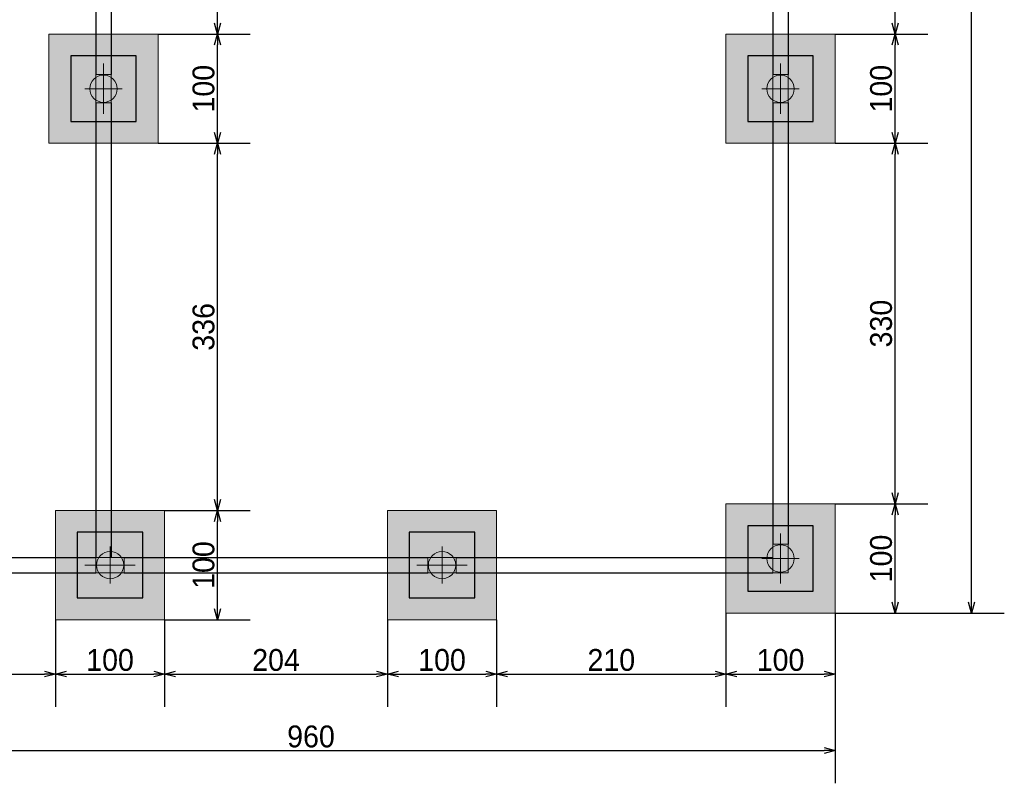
# Model space of a CAD drawing. Header units: millimetres. Extents: x -24 to 384, y -54 to 92.
# Tile 46 of 75: x 174 to 183, y 58 to 65. Entities that reach past the tile are written whole.
import ezdxf

# ---------------------------------------------------------------- set-up
doc = ezdxf.new("R2010")
doc.units = ezdxf.units.MM
for name, color, linetype, lineweight in [('BL_CONTORNO', 6, 'Continuous', 9), ('PILAR_EIXOS', 1, 'Continuous', 0), ('PILAR_RET', 2, 'Continuous', 9), ('SAP_CONTORNO', 6, 'Continuous', 9)]:
    doc.layers.add(name, color=color, linetype=linetype, lineweight=lineweight)
doc.styles.add('GULIM', font='Gulim.ttf')
doc.dimstyles.new('GULIM-100', dxfattribs={"dimtxt": 0.2, "dimasz": 0.1, "dimexe": 0.3, "dimexo": 0, "dimgap": 0.025, "dimtad": 1, "dimdec": 1, "dimlfac": 100, "dimzin": 12, "dimdsep": 46, "dimtxsty": 'GULIM', "dimblk": 'OPEN30', "dimcen": 0, "dimclrd": 152, "dimclre": 152, "dimclrt": 152, "dimaunit": 1, "dimadec": 0, "dimazin": 0, "dimtfac": 1.875, "dimtdec": 1, "dimtmove": 2, "dimatfit": 3, "dimldrblk": 'OPEN30', "dimfxl": 0, "dimtolj": 1, "dimtzin": 12, "dimlwd": -1, "dimarcsym": 0})

# ---------------------------------------------------------------- blocks, each defined once
blk = doc.blocks.new('EIXOS_DO_PILAR')
at = {"layer": 'PILAR_EIXOS'}
for p, q in [((0, -0.5), (0, 0.5)), ((-0.5, 0), (0.5, 0))]:
    blk.add_line(p, q, dxfattribs=at)
blk = doc.blocks.new('_Open30')
at = {"color": 0, "linetype": 'ByBlock', "lineweight": -2}
for p, q in [((-1, 0.268), (0, 0)), ((0, 0), (-1, -0.268)), ((0, 0), (-1, 0))]:
    blk.add_line(p, q, dxfattribs=at)
blk = doc.blocks.new('*D222')
at = {"color": 152, "lineweight": -2, "transparency": 16777216}
for p, q in [((181.5122, 60.4016), (182.3612, 60.4016)), ((181.5122, 59.4016), (182.3612, 59.4016))]:
    blk.add_line(p, q, dxfattribs=at)
at = {"color": 152, "transparency": 16777216}
blk.add_line((182.0612, 59.5016), (182.0612, 60.3016), dxfattribs=at)
at = {"layer": 'Defpoints', "color": 0, "transparency": 16777216}
for p in [(181.5122, 60.4016), (182.0612, 60.4016), (181.5122, 59.4016)]:
    blk.add_point(p, dxfattribs=at)
at = {"color": 152, "transparency": 16777216, "xscale": 0.1, "yscale": 0.1, "zscale": 0.1}
for p, rotation in [((182.0612, 60.4016), 90), ((182.0612, 59.4016), 270)]:
    blk.add_blockref('_Open30', p, dxfattribs=dict(at, rotation=rotation))
at = {"color": 152, "transparency": 16777216, "insert": (181.9334, 59.9016), "char_height": 0.2, "attachment_point": 5, "rotation": 90, "style": 'GULIM'}
blk.add_mtext('\\A1;100', dxfattribs=at)
blk = doc.blocks.new('*D223')
at = {"color": 152, "lineweight": -2, "transparency": 16777216}
for p, q in [((181.5122, 63.7016), (182.3612, 63.7016)), ((181.5122, 60.4016), (182.3612, 60.4016))]:
    blk.add_line(p, q, dxfattribs=at)
at = {"color": 152, "transparency": 16777216}
blk.add_line((182.0612, 60.5016), (182.0612, 63.6016), dxfattribs=at)
at = {"layer": 'Defpoints', "color": 0, "transparency": 16777216}
for p in [(181.5122, 63.7016), (182.0612, 63.7016), (181.5122, 60.4016)]:
    blk.add_point(p, dxfattribs=at)
at = {"color": 152, "transparency": 16777216, "xscale": 0.1, "yscale": 0.1, "zscale": 0.1}
for p, rotation in [((182.0612, 63.7016), 90), ((182.0612, 60.4016), 270)]:
    blk.add_blockref('_Open30', p, dxfattribs=dict(at, rotation=rotation))
at = {"color": 152, "transparency": 16777216, "insert": (181.9337, 62.0516), "char_height": 0.2, "attachment_point": 5, "rotation": 90, "style": 'GULIM'}
blk.add_mtext('\\A1;330', dxfattribs=at)
blk = doc.blocks.new('*D224')
at = {"color": 152, "lineweight": -2, "transparency": 16777216}
for p, q in [((181.5122, 64.7016), (182.3612, 64.7016)), ((181.5122, 63.7016), (182.3612, 63.7016))]:
    blk.add_line(p, q, dxfattribs=at)
at = {"color": 152, "transparency": 16777216}
blk.add_line((182.0612, 63.8016), (182.0612, 64.6016), dxfattribs=at)
at = {"layer": 'Defpoints', "color": 0, "transparency": 16777216}
for p in [(181.5122, 64.7016), (182.0612, 64.7016), (181.5122, 63.7016)]:
    blk.add_point(p, dxfattribs=at)
at = {"color": 152, "transparency": 16777216, "xscale": 0.1, "yscale": 0.1, "zscale": 0.1}
for p, rotation in [((182.0612, 64.7016), 90), ((182.0612, 63.7016), 270)]:
    blk.add_blockref('_Open30', p, dxfattribs=dict(at, rotation=rotation))
at = {"color": 152, "transparency": 16777216, "insert": (181.9334, 64.2016), "char_height": 0.2, "attachment_point": 5, "rotation": 90, "style": 'GULIM'}
blk.add_mtext('\\A1;100', dxfattribs=at)
blk = doc.blocks.new('*D225')
at = {"color": 152, "lineweight": -2, "transparency": 16777216}
for p, q in [((181.5122, 67.9416), (182.3612, 67.9416)), ((181.5122, 64.7016), (182.3612, 64.7016))]:
    blk.add_line(p, q, dxfattribs=at)
at = {"color": 152, "transparency": 16777216}
blk.add_line((182.0612, 64.8016), (182.0612, 67.8416), dxfattribs=at)
at = {"layer": 'Defpoints', "color": 0, "transparency": 16777216}
for p in [(181.5122, 67.9416), (182.0612, 67.9416), (181.5122, 64.7016)]:
    blk.add_point(p, dxfattribs=at)
at = {"color": 152, "transparency": 16777216, "xscale": 0.1, "yscale": 0.1, "zscale": 0.1}
for p, rotation in [((182.0612, 67.9416), 90), ((182.0612, 64.7016), 270)]:
    blk.add_blockref('_Open30', p, dxfattribs=dict(at, rotation=rotation))
at = {"color": 152, "transparency": 16777216, "insert": (181.9335, 66.3216), "char_height": 0.2, "attachment_point": 5, "rotation": 90, "style": 'GULIM'}
blk.add_mtext('\\A1;324', dxfattribs=at)
blk = doc.blocks.new('*D235')
at = {"color": 152, "lineweight": -2, "transparency": 16777216}
for p, q in [((181.5122, 83.6816), (183.0612, 83.6816)), ((181.5122, 59.4016), (183.0612, 59.4016))]:
    blk.add_line(p, q, dxfattribs=at)
at = {"color": 152, "transparency": 16777216}
blk.add_line((182.7612, 59.5016), (182.7612, 83.5816), dxfattribs=at)
at = {"layer": 'Defpoints', "color": 0, "transparency": 16777216}
for p in [(181.5122, 83.6816), (182.7612, 83.6816), (181.5122, 59.4016)]:
    blk.add_point(p, dxfattribs=at)
at = {"color": 152, "transparency": 16777216, "xscale": 0.1, "yscale": 0.1, "zscale": 0.1}
for p, rotation in [((182.7612, 83.6816), 90), ((182.7612, 59.4016), 270)]:
    blk.add_blockref('_Open30', p, dxfattribs=dict(at, rotation=rotation))
at = {"color": 152, "transparency": 16777216, "insert": (182.6335, 71.5416), "char_height": 0.2, "attachment_point": 5, "rotation": 90, "style": 'GULIM'}
blk.add_mtext('\\A1;2428', dxfattribs=at)
blk = doc.blocks.new('*D237')
at = {"color": 152, "lineweight": -2, "transparency": 16777216}
for p, q in [((172.9122, 59.4016), (172.9122, 58.5441)), ((174.3722, 59.3416), (174.3722, 58.5441))]:
    blk.add_line(p, q, dxfattribs=at)
at = {"color": 152, "transparency": 16777216}
blk.add_line((173.0122, 58.8441), (174.2722, 58.8441), dxfattribs=at)
at = {"layer": 'Defpoints', "color": 0, "transparency": 16777216}
for p in [(172.9122, 59.4016), (174.3722, 59.3416), (174.3722, 58.8441)]:
    blk.add_point(p, dxfattribs=at)
at = {"color": 152, "transparency": 16777216, "xscale": 0.1, "yscale": 0.1, "zscale": 0.1, "rotation": 180}
blk.add_blockref('_Open30', (172.9122, 58.8441), dxfattribs=at)
at = {"color": 152, "transparency": 16777216, "xscale": 0.1, "yscale": 0.1, "zscale": 0.1}
blk.add_blockref('_Open30', (174.3722, 58.8441), dxfattribs=at)
at = {"color": 152, "transparency": 16777216, "insert": (173.6422, 58.9719), "char_height": 0.2, "attachment_point": 5, "style": 'GULIM'}
blk.add_mtext('\\A1;146', dxfattribs=at)
blk = doc.blocks.new('*D238')
at = {"color": 152, "lineweight": -2, "transparency": 16777216}
for p, q in [((174.3722, 59.3416), (174.3722, 58.5441)), ((175.3722, 59.3416), (175.3722, 58.5441))]:
    blk.add_line(p, q, dxfattribs=at)
at = {"color": 152, "transparency": 16777216}
blk.add_line((174.4722, 58.8441), (175.2722, 58.8441), dxfattribs=at)
at = {"layer": 'Defpoints', "color": 0, "transparency": 16777216}
for p in [(174.3722, 59.3416), (175.3722, 59.3416), (175.3722, 58.8441)]:
    blk.add_point(p, dxfattribs=at)
at = {"color": 152, "transparency": 16777216, "xscale": 0.1, "yscale": 0.1, "zscale": 0.1, "rotation": 180}
blk.add_blockref('_Open30', (174.3722, 58.8441), dxfattribs=at)
at = {"color": 152, "transparency": 16777216, "xscale": 0.1, "yscale": 0.1, "zscale": 0.1}
blk.add_blockref('_Open30', (175.3722, 58.8441), dxfattribs=at)
at = {"color": 152, "transparency": 16777216, "insert": (174.8722, 58.9719), "char_height": 0.2, "attachment_point": 5, "style": 'GULIM'}
blk.add_mtext('\\A1;100', dxfattribs=at)
blk = doc.blocks.new('*D239')
at = {"color": 152, "lineweight": -2, "transparency": 16777216}
for p, q in [((175.3722, 59.3416), (175.3722, 58.5441)), ((177.4122, 59.3416), (177.4122, 58.5441))]:
    blk.add_line(p, q, dxfattribs=at)
at = {"color": 152, "transparency": 16777216}
blk.add_line((175.4722, 58.8441), (177.3122, 58.8441), dxfattribs=at)
at = {"layer": 'Defpoints', "color": 0, "transparency": 16777216}
for p in [(175.3722, 59.3416), (177.4122, 59.3416), (177.4122, 58.8441)]:
    blk.add_point(p, dxfattribs=at)
at = {"color": 152, "transparency": 16777216, "xscale": 0.1, "yscale": 0.1, "zscale": 0.1, "rotation": 180}
blk.add_blockref('_Open30', (175.3722, 58.8441), dxfattribs=at)
at = {"color": 152, "transparency": 16777216, "xscale": 0.1, "yscale": 0.1, "zscale": 0.1}
blk.add_blockref('_Open30', (177.4122, 58.8441), dxfattribs=at)
at = {"color": 152, "transparency": 16777216, "insert": (176.3922, 58.9717), "char_height": 0.2, "attachment_point": 5, "style": 'GULIM'}
blk.add_mtext('\\A1;204', dxfattribs=at)
blk = doc.blocks.new('*D240')
at = {"color": 152, "lineweight": -2, "transparency": 16777216}
for p, q in [((177.4122, 59.3416), (177.4122, 58.5441)), ((178.4122, 59.3416), (178.4122, 58.5441))]:
    blk.add_line(p, q, dxfattribs=at)
at = {"color": 152, "transparency": 16777216}
blk.add_line((177.5122, 58.8441), (178.3122, 58.8441), dxfattribs=at)
at = {"layer": 'Defpoints', "color": 0, "transparency": 16777216}
for p in [(177.4122, 59.3416), (178.4122, 59.3416), (178.4122, 58.8441)]:
    blk.add_point(p, dxfattribs=at)
at = {"color": 152, "transparency": 16777216, "xscale": 0.1, "yscale": 0.1, "zscale": 0.1, "rotation": 180}
blk.add_blockref('_Open30', (177.4122, 58.8441), dxfattribs=at)
at = {"color": 152, "transparency": 16777216, "xscale": 0.1, "yscale": 0.1, "zscale": 0.1}
blk.add_blockref('_Open30', (178.4122, 58.8441), dxfattribs=at)
at = {"color": 152, "transparency": 16777216, "insert": (177.9122, 58.9719), "char_height": 0.2, "attachment_point": 5, "style": 'GULIM'}
blk.add_mtext('\\A1;100', dxfattribs=at)
blk = doc.blocks.new('*D241')
at = {"color": 152, "lineweight": -2, "transparency": 16777216}
for p, q in [((178.4122, 59.3416), (178.4122, 58.5441)), ((180.5122, 59.4016), (180.5122, 58.5441))]:
    blk.add_line(p, q, dxfattribs=at)
at = {"color": 152, "transparency": 16777216}
blk.add_line((178.5122, 58.8441), (180.4122, 58.8441), dxfattribs=at)
at = {"layer": 'Defpoints', "color": 0, "transparency": 16777216}
for p in [(178.4122, 59.3416), (180.5122, 59.4016), (180.5122, 58.8441)]:
    blk.add_point(p, dxfattribs=at)
at = {"color": 152, "transparency": 16777216, "xscale": 0.1, "yscale": 0.1, "zscale": 0.1, "rotation": 180}
blk.add_blockref('_Open30', (178.4122, 58.8441), dxfattribs=at)
at = {"color": 152, "transparency": 16777216, "xscale": 0.1, "yscale": 0.1, "zscale": 0.1}
blk.add_blockref('_Open30', (180.5122, 58.8441), dxfattribs=at)
at = {"color": 152, "transparency": 16777216, "insert": (179.4622, 58.9719), "char_height": 0.2, "attachment_point": 5, "style": 'GULIM'}
blk.add_mtext('\\A1;210', dxfattribs=at)
blk = doc.blocks.new('*D242')
at = {"color": 152, "lineweight": -2, "transparency": 16777216}
for p, q in [((180.5122, 59.4016), (180.5122, 58.5441)), ((181.5122, 59.4016), (181.5122, 58.5441))]:
    blk.add_line(p, q, dxfattribs=at)
at = {"color": 152, "transparency": 16777216}
blk.add_line((180.6122, 58.8441), (181.4122, 58.8441), dxfattribs=at)
at = {"layer": 'Defpoints', "color": 0, "transparency": 16777216}
for p in [(180.5122, 59.4016), (181.5122, 59.4016), (181.5122, 58.8441)]:
    blk.add_point(p, dxfattribs=at)
at = {"color": 152, "transparency": 16777216, "xscale": 0.1, "yscale": 0.1, "zscale": 0.1, "rotation": 180}
blk.add_blockref('_Open30', (180.5122, 58.8441), dxfattribs=at)
at = {"color": 152, "transparency": 16777216, "xscale": 0.1, "yscale": 0.1, "zscale": 0.1}
blk.add_blockref('_Open30', (181.5122, 58.8441), dxfattribs=at)
at = {"color": 152, "transparency": 16777216, "insert": (181.0122, 58.9719), "char_height": 0.2, "attachment_point": 5, "style": 'GULIM'}
blk.add_mtext('\\A1;100', dxfattribs=at)
blk = doc.blocks.new('*D243')
at = {"color": 152, "lineweight": -2, "transparency": 16777216}
for p, q in [((171.9122, 59.4016), (171.9122, 57.8441)), ((181.5122, 59.4016), (181.5122, 57.8441))]:
    blk.add_line(p, q, dxfattribs=at)
at = {"color": 152, "transparency": 16777216}
blk.add_line((172.0122, 58.1441), (181.4122, 58.1441), dxfattribs=at)
at = {"layer": 'Defpoints', "color": 0, "transparency": 16777216}
for p in [(171.9122, 59.4016), (181.5122, 59.4016), (181.5122, 58.1441)]:
    blk.add_point(p, dxfattribs=at)
at = {"color": 152, "transparency": 16777216, "xscale": 0.1, "yscale": 0.1, "zscale": 0.1, "rotation": 180}
blk.add_blockref('_Open30', (171.9122, 58.1441), dxfattribs=at)
at = {"color": 152, "transparency": 16777216, "xscale": 0.1, "yscale": 0.1, "zscale": 0.1}
blk.add_blockref('_Open30', (181.5122, 58.1441), dxfattribs=at)
at = {"color": 152, "transparency": 16777216, "insert": (176.7122, 58.2716), "char_height": 0.2, "attachment_point": 5, "style": 'GULIM'}
blk.add_mtext('\\A1;960', dxfattribs=at)
blk = doc.blocks.new('*D328')
at = {"color": 152, "lineweight": -2, "transparency": 16777216}
for p, q in [((175.3722, 60.3416), (176.1565, 60.3416)), ((175.3722, 59.3416), (176.1565, 59.3416))]:
    blk.add_line(p, q, dxfattribs=at)
at = {"color": 152, "transparency": 16777216}
blk.add_line((175.8565, 59.4416), (175.8565, 60.2416), dxfattribs=at)
at = {"layer": 'Defpoints', "color": 0, "transparency": 16777216}
for p in [(175.3722, 60.3416), (175.8565, 60.3416), (175.3722, 59.3416)]:
    blk.add_point(p, dxfattribs=at)
at = {"color": 152, "transparency": 16777216, "xscale": 0.1, "yscale": 0.1, "zscale": 0.1}
for p, rotation in [((175.8565, 60.3416), 90), ((175.8565, 59.3416), 270)]:
    blk.add_blockref('_Open30', p, dxfattribs=dict(at, rotation=rotation))
at = {"color": 152, "transparency": 16777216, "insert": (175.7287, 59.8416), "char_height": 0.2, "attachment_point": 5, "rotation": 90, "style": 'GULIM'}
blk.add_mtext('\\A1;100', dxfattribs=at)
blk = doc.blocks.new('*D329')
at = {"color": 152, "lineweight": -2, "transparency": 16777216}
for p, q in [((175.3122, 63.7016), (176.1565, 63.7016)), ((175.3722, 60.3416), (176.1565, 60.3416))]:
    blk.add_line(p, q, dxfattribs=at)
at = {"color": 152, "transparency": 16777216}
blk.add_line((175.8565, 60.4416), (175.8565, 63.6016), dxfattribs=at)
at = {"layer": 'Defpoints', "color": 0, "transparency": 16777216}
for p in [(175.3122, 63.7016), (175.8565, 63.7016), (175.3722, 60.3416)]:
    blk.add_point(p, dxfattribs=at)
at = {"color": 152, "transparency": 16777216, "xscale": 0.1, "yscale": 0.1, "zscale": 0.1}
for p, rotation in [((175.8565, 63.7016), 90), ((175.8565, 60.3416), 270)]:
    blk.add_blockref('_Open30', p, dxfattribs=dict(at, rotation=rotation))
at = {"color": 152, "transparency": 16777216, "insert": (175.729, 62.0216), "char_height": 0.2, "attachment_point": 5, "rotation": 90, "style": 'GULIM'}
blk.add_mtext('\\A1;336', dxfattribs=at)
blk = doc.blocks.new('*D330')
at = {"color": 152, "lineweight": -2, "transparency": 16777216}
for p, q in [((175.3122, 64.7016), (176.1565, 64.7016)), ((175.3122, 63.7016), (176.1565, 63.7016))]:
    blk.add_line(p, q, dxfattribs=at)
at = {"color": 152, "transparency": 16777216}
blk.add_line((175.8565, 63.8016), (175.8565, 64.6016), dxfattribs=at)
at = {"layer": 'Defpoints', "color": 0, "transparency": 16777216}
for p in [(175.3122, 64.7016), (175.8565, 64.7016), (175.3122, 63.7016)]:
    blk.add_point(p, dxfattribs=at)
at = {"color": 152, "transparency": 16777216, "xscale": 0.1, "yscale": 0.1, "zscale": 0.1}
for p, rotation in [((175.8565, 64.7016), 90), ((175.8565, 63.7016), 270)]:
    blk.add_blockref('_Open30', p, dxfattribs=dict(at, rotation=rotation))
at = {"color": 152, "transparency": 16777216, "insert": (175.7287, 64.2016), "char_height": 0.2, "attachment_point": 5, "rotation": 90, "style": 'GULIM'}
blk.add_mtext('\\A1;100', dxfattribs=at)
blk = doc.blocks.new('*D331')
at = {"color": 152, "lineweight": -2, "transparency": 16777216}
for p, q in [((175.3722, 67.9416), (176.1565, 67.9416)), ((175.3122, 64.7016), (176.1565, 64.7016))]:
    blk.add_line(p, q, dxfattribs=at)
at = {"color": 152, "transparency": 16777216}
blk.add_line((175.8565, 64.8016), (175.8565, 67.8416), dxfattribs=at)
at = {"layer": 'Defpoints', "color": 0, "transparency": 16777216}
for p in [(175.3722, 67.9416), (175.8565, 67.9416), (175.3122, 64.7016)]:
    blk.add_point(p, dxfattribs=at)
at = {"color": 152, "transparency": 16777216, "xscale": 0.1, "yscale": 0.1, "zscale": 0.1}
for p, rotation in [((175.8565, 67.9416), 90), ((175.8565, 64.7016), 270)]:
    blk.add_blockref('_Open30', p, dxfattribs=dict(at, rotation=rotation))
at = {"color": 152, "transparency": 16777216, "insert": (175.7288, 66.3216), "char_height": 0.2, "attachment_point": 5, "rotation": 90, "style": 'GULIM'}
blk.add_mtext('\\A1;324', dxfattribs=at)

msp = doc.modelspace()

# ---------------------------------------------------------------- hatches: boundary and pattern name
h = msp.add_hatch(color=11)
h.dxf.hatch_style = 1
h.paths.add_polyline_path([(137.3122, 83.6816), (137.3122, 82.6816), (138.3122, 82.6816), (138.3122, 83.6816)])
h.paths.add_polyline_path([(137.5122, 83.4816), (137.5122, 82.8816), (138.1122, 82.8816), (138.1122, 83.4816)], flags=16)
h.paths.add_polyline_path([(141.6122, 83.7416), (141.6122, 82.7416), (142.6122, 82.7416), (142.6122, 83.7416)])
h.paths.add_polyline_path([(141.8122, 83.5416), (141.8122, 82.9416), (142.4122, 82.9416), (142.4122, 83.5416)], flags=16)
h.paths.add_polyline_path([(145.9122, 83.6816), (145.9122, 82.6816), (146.9122, 82.6816), (146.9122, 83.6816)])
h.paths.add_polyline_path([(146.1122, 83.4816), (146.1122, 82.8816), (146.7122, 82.8816), (146.7122, 83.4816)], flags=16)
h.paths.add_polyline_path([(150.2122, 83.7416), (150.2122, 82.7416), (151.2122, 82.7416), (151.2122, 83.7416)])
h.paths.add_polyline_path([(150.4122, 83.5416), (150.4122, 82.9416), (151.0122, 82.9416), (151.0122, 83.5416)], flags=16)
h.paths.add_polyline_path([(154.5122, 83.6816), (154.5122, 82.6816), (155.5122, 82.6816), (155.5122, 83.6816)])
h.paths.add_polyline_path([(154.7122, 83.4816), (154.7122, 82.8816), (155.3122, 82.8816), (155.3122, 83.4816)], flags=16)
h.paths.add_polyline_path([(158.8122, 83.7416), (158.8122, 82.7416), (159.8122, 82.7416), (159.8122, 83.7416)])
h.paths.add_polyline_path([(159.0122, 83.5416), (159.0122, 82.9416), (159.6122, 82.9416), (159.6122, 83.5416)], flags=16)
h.paths.add_polyline_path([(163.1122, 83.6816), (163.1122, 82.6816), (164.1122, 82.6816), (164.1122, 83.6816)])
h.paths.add_polyline_path([(163.3122, 83.4816), (163.3122, 82.8816), (163.9122, 82.8816), (163.9122, 83.4816)], flags=16)
h.paths.add_polyline_path([(167.4122, 83.7416), (167.4122, 82.7416), (168.4122, 82.7416), (168.4122, 83.7416)])
h.paths.add_polyline_path([(167.6122, 83.5416), (167.6122, 82.9416), (168.2122, 82.9416), (168.2122, 83.5416)], flags=16)
h.paths.add_polyline_path([(171.6872, 82.9316), (172.9372, 82.9316), (172.9372, 83.4316), (171.6872, 83.4316)], flags=16)
h.paths.add_polyline_path([(171.4872, 82.7316), (173.1372, 82.7316), (173.1372, 83.6316), (171.4872, 83.6316)])
h.paths.add_polyline_path([(176.2122, 83.7416), (176.2122, 82.7416), (177.2122, 82.7416), (177.2122, 83.7416)])
h.paths.add_polyline_path([(176.4122, 83.5416), (176.4122, 82.9416), (177.0122, 82.9416), (177.0122, 83.5416)], flags=16)
h.paths.add_polyline_path([(180.5122, 83.6816), (180.5122, 82.6816), (181.5122, 82.6816), (181.5122, 83.6816)])
h.paths.add_polyline_path([(180.7122, 83.4816), (180.7122, 82.8816), (181.3122, 82.8816), (181.3122, 83.4816)], flags=16)
h.paths.add_polyline_path([(180.5122, 80.6416), (180.5122, 79.6416), (181.5122, 79.6416), (181.5122, 80.6416)])
h.paths.add_polyline_path([(180.7122, 80.4416), (180.7122, 79.8416), (181.3122, 79.8416), (181.3122, 80.4416)], flags=16)
h.paths.add_polyline_path([(180.5122, 77.6016), (180.5122, 76.6016), (181.5122, 76.6016), (181.5122, 77.6016)])
h.paths.add_polyline_path([(180.7122, 77.4016), (180.7122, 76.8016), (181.3122, 76.8016), (181.3122, 77.4016)], flags=16)
h.paths.add_polyline_path([(177.4122, 77.5416), (177.4122, 76.5416), (178.4122, 76.5416), (178.4122, 77.5416)])
h.paths.add_polyline_path([(177.6122, 77.3416), (177.6122, 76.7416), (178.2122, 76.7416), (178.2122, 77.3416)], flags=16)
h.paths.add_polyline_path([(180.5122, 73.2416), (180.5122, 72.2416), (181.5122, 72.2416), (181.5122, 73.2416)])
h.paths.add_polyline_path([(180.7122, 73.0416), (180.7122, 72.4416), (181.3122, 72.4416), (181.3122, 73.0416)], flags=16)
h.paths.add_polyline_path([(180.5122, 68.9416), (180.5122, 67.9416), (181.5122, 67.9416), (181.5122, 68.9416)])
h.paths.add_polyline_path([(177.4122, 68.9416), (177.4122, 67.9416), (178.4122, 67.9416), (178.4122, 68.9416)])
h.paths.add_polyline_path([(180.7122, 68.7416), (180.7122, 68.1416), (181.3122, 68.1416), (181.3122, 68.7416)], flags=16)
h.paths.add_polyline_path([(177.6122, 68.7416), (177.6122, 68.1416), (178.2122, 68.1416), (178.2122, 68.7416)], flags=16)
h.paths.add_polyline_path([(180.5122, 64.7016), (180.5122, 63.7016), (181.5122, 63.7016), (181.5122, 64.7016)])
h.paths.add_polyline_path([(180.7122, 64.5016), (180.7122, 63.9016), (181.3122, 63.9016), (181.3122, 64.5016)], flags=16)
h.paths.add_polyline_path([(177.4122, 60.3416), (177.4122, 59.3416), (178.4122, 59.3416), (178.4122, 60.3416)])
h.paths.add_polyline_path([(180.5122, 60.4016), (180.5122, 59.4016), (181.5122, 59.4016), (181.5122, 60.4016)])
h.paths.add_polyline_path([(177.6122, 60.1416), (177.6122, 59.5416), (178.2122, 59.5416), (178.2122, 60.1416)], flags=16)
h.paths.add_polyline_path([(180.7122, 60.2016), (180.7122, 59.6016), (181.3122, 59.6016), (181.3122, 60.2016)], flags=16)
h.paths.add_polyline_path([(171.9122, 60.4016), (171.9122, 59.4016), (172.9122, 59.4016), (172.9122, 60.4016)])
h.paths.add_polyline_path([(174.3722, 60.3416), (174.3722, 59.3416), (175.3722, 59.3416), (175.3722, 60.3416)])
h.paths.add_polyline_path([(172.1122, 60.2016), (172.1122, 59.6016), (172.7122, 59.6016), (172.7122, 60.2016)], flags=16)
h.paths.add_polyline_path([(174.5722, 60.1416), (174.5722, 59.5416), (175.1722, 59.5416), (175.1722, 60.1416)], flags=16)
h.paths.add_polyline_path([(174.3122, 64.7016), (174.3122, 63.7016), (175.3122, 63.7016), (175.3122, 64.7016)])
h.paths.add_polyline_path([(171.9122, 64.7016), (171.9122, 63.7016), (172.9122, 63.7016), (172.9122, 64.7016)])
h.paths.add_polyline_path([(174.5122, 64.5016), (174.5122, 63.9016), (175.1122, 63.9016), (175.1122, 64.5016)], flags=16)
h.paths.add_polyline_path([(172.1122, 64.5016), (172.1122, 63.9016), (172.7122, 63.9016), (172.7122, 64.5016)], flags=16)
h.paths.add_polyline_path([(171.9122, 68.9416), (171.9122, 67.9416), (172.9122, 67.9416), (172.9122, 68.9416)])
h.paths.add_polyline_path([(174.3722, 68.9416), (174.3722, 67.9416), (175.3722, 67.9416), (175.3722, 68.9416)])
h.paths.add_polyline_path([(174.5722, 68.7416), (174.5722, 68.1416), (175.1722, 68.1416), (175.1722, 68.7416)], flags=16)
h.paths.add_polyline_path([(172.1122, 68.7416), (172.1122, 68.1416), (172.7122, 68.1416), (172.7122, 68.7416)], flags=16)
h.paths.add_polyline_path([(174.3122, 73.2416), (174.3122, 72.2416), (175.3122, 72.2416), (175.3122, 73.2416)])
h.paths.add_polyline_path([(171.9122, 73.2416), (171.9122, 72.2416), (172.9122, 72.2416), (172.9122, 73.2416)])
h.paths.add_polyline_path([(174.5122, 73.0416), (174.5122, 72.4416), (175.1122, 72.4416), (175.1122, 73.0416)], flags=16)
h.paths.add_polyline_path([(172.1122, 73.0416), (172.1122, 72.4416), (172.7122, 72.4416), (172.7122, 73.0416)], flags=16)
h.paths.add_polyline_path([(171.6522, 75.1416), (171.6522, 74.1416), (172.6522, 74.1416), (172.6522, 75.1416)])
h.paths.add_polyline_path([(171.8522, 74.9416), (171.8522, 74.3416), (172.4522, 74.3416), (172.4522, 74.9416)], flags=16)
h.paths.add_polyline_path([(171.6872, 76.8516), (172.9372, 76.8516), (172.9372, 77.3516), (171.6872, 77.3516)], flags=16)
h.paths.add_polyline_path([(171.4872, 76.6516), (173.1372, 76.6516), (173.1372, 77.5516), (171.4872, 77.5516)])
h.paths.add_polyline_path([(174.3722, 77.5416), (174.3722, 76.5416), (175.3722, 76.5416), (175.3722, 77.5416)])
h.paths.add_polyline_path([(174.5722, 77.3416), (174.5722, 76.7416), (175.1722, 76.7416), (175.1722, 77.3416)], flags=16)
h.paths.add_polyline_path([(171.4872, 79.6916), (173.1372, 79.6916), (173.1372, 80.5916), (171.4872, 80.5916)])
h.paths.add_polyline_path([(171.6872, 79.8916), (172.9372, 79.8916), (172.9372, 80.3916), (171.6872, 80.3916)], flags=16)
h.paths.add_polyline_path([(167.4122, 77.5416), (167.4122, 76.5416), (168.4122, 76.5416), (168.4122, 77.5416)])
h.paths.add_polyline_path([(167.6122, 77.3416), (167.6122, 76.7416), (168.2122, 76.7416), (168.2122, 77.3416)], flags=16)
h.paths.add_polyline_path([(163.1122, 77.6016), (163.1122, 76.6016), (164.1122, 76.6016), (164.1122, 77.6016)])
h.paths.add_polyline_path([(163.3122, 77.4016), (163.3122, 76.8016), (163.9122, 76.8016), (163.9122, 77.4016)], flags=16)
h.paths.add_polyline_path([(163.1122, 75.1416), (163.1122, 74.1416), (164.1122, 74.1416), (164.1122, 75.1416)])
h.paths.add_polyline_path([(163.3122, 74.9416), (163.3122, 74.3416), (163.9122, 74.3416), (163.9122, 74.9416)], flags=16)
h.paths.add_polyline_path([(167.4122, 75.1416), (167.4122, 74.1416), (168.4122, 74.1416), (168.4122, 75.1416)])
h.paths.add_polyline_path([(167.6122, 74.9416), (167.6122, 74.3416), (168.2122, 74.3416), (168.2122, 74.9416)], flags=16)
h.paths.add_polyline_path([(163.1122, 80.6416), (163.1122, 79.6416), (164.1122, 79.6416), (164.1122, 80.6416)])
h.paths.add_polyline_path([(163.3122, 80.4416), (163.3122, 79.8416), (163.9122, 79.8416), (163.9122, 80.4416)], flags=16)
h.paths.add_polyline_path([(160.5622, 80.4316), (160.5622, 79.4316), (161.5622, 79.4316), (161.5622, 80.4316)])
h.paths.add_polyline_path([(160.7622, 80.2316), (160.7622, 79.6316), (161.3622, 79.6316), (161.3622, 80.2316)], flags=16)
h.paths.add_polyline_path([(158.8122, 80.6416), (158.8122, 79.6416), (159.8122, 79.6416), (159.8122, 80.6416)])
h.paths.add_polyline_path([(159.0122, 80.4416), (159.0122, 79.8416), (159.6122, 79.8416), (159.6122, 80.4416)], flags=16)
h.paths.add_polyline_path([(157.0622, 80.4316), (157.0622, 79.4316), (158.0622, 79.4316), (158.0622, 80.4316)])
h.paths.add_polyline_path([(157.2622, 80.2316), (157.2622, 79.6316), (157.8622, 79.6316), (157.8622, 80.2316)], flags=16)
h.paths.add_polyline_path([(158.8122, 77.5416), (158.8122, 76.5416), (159.8122, 76.5416), (159.8122, 77.5416)])
h.paths.add_polyline_path([(159.0122, 77.3416), (159.0122, 76.7416), (159.6122, 76.7416), (159.6122, 77.3416)], flags=16)
h.paths.add_polyline_path([(158.8122, 75.1416), (158.8122, 74.1416), (159.8122, 74.1416), (159.8122, 75.1416)])
h.paths.add_polyline_path([(159.0122, 74.9416), (159.0122, 74.3416), (159.6122, 74.3416), (159.6122, 74.9416)], flags=16)
h.paths.add_polyline_path([(154.5122, 75.1416), (154.5122, 74.1416), (155.5122, 74.1416), (155.5122, 75.1416)])
h.paths.add_polyline_path([(154.7122, 74.9416), (154.7122, 74.3416), (155.3122, 74.3416), (155.3122, 74.9416)], flags=16)
h.paths.add_polyline_path([(154.5122, 77.6016), (154.5122, 76.6016), (155.5122, 76.6016), (155.5122, 77.6016)])
h.paths.add_polyline_path([(154.7122, 77.4016), (154.7122, 76.8016), (155.3122, 76.8016), (155.3122, 77.4016)], flags=16)
h.paths.add_polyline_path([(154.5122, 80.6416), (154.5122, 79.6416), (155.5122, 79.6416), (155.5122, 80.6416)])
h.paths.add_polyline_path([(154.7122, 80.4416), (154.7122, 79.8416), (155.3122, 79.8416), (155.3122, 80.4416)], flags=16)
h.paths.add_polyline_path([(150.2122, 77.5416), (150.2122, 76.5416), (151.2122, 76.5416), (151.2122, 77.5416)])
h.paths.add_polyline_path([(150.4122, 77.3416), (150.4122, 76.7416), (151.0122, 76.7416), (151.0122, 77.3416)], flags=16)
h.paths.add_polyline_path([(150.2122, 75.1416), (150.2122, 74.1416), (151.2122, 74.1416), (151.2122, 75.1416)])
h.paths.add_polyline_path([(150.4122, 74.9416), (150.4122, 74.3416), (151.0122, 74.3416), (151.0122, 74.9416)], flags=16)
h.paths.add_polyline_path([(145.9122, 75.1416), (145.9122, 74.1416), (146.9122, 74.1416), (146.9122, 75.1416)])
h.paths.add_polyline_path([(146.1122, 74.9416), (146.1122, 74.3416), (146.7122, 74.3416), (146.7122, 74.9416)], flags=16)
h.paths.add_polyline_path([(145.9122, 77.6016), (145.9122, 76.6016), (146.9122, 76.6016), (146.9122, 77.6016)])
h.paths.add_polyline_path([(146.1122, 77.4016), (146.1122, 76.8016), (146.7122, 76.8016), (146.7122, 77.4016)], flags=16)
h.paths.add_polyline_path([(145.9122, 80.6416), (145.9122, 79.6416), (146.9122, 79.6416), (146.9122, 80.6416)])
h.paths.add_polyline_path([(146.1122, 80.4416), (146.1122, 79.8416), (146.7122, 79.8416), (146.7122, 80.4416)], flags=16)
h.paths.add_polyline_path([(141.6122, 77.5416), (141.6122, 76.5416), (142.6122, 76.5416), (142.6122, 77.5416)])
h.paths.add_polyline_path([(141.8122, 77.3416), (141.8122, 76.7416), (142.4122, 76.7416), (142.4122, 77.3416)], flags=16)
h.paths.add_polyline_path([(141.6122, 75.1416), (141.6122, 74.1416), (142.6122, 74.1416), (142.6122, 75.1416)])
h.paths.add_polyline_path([(141.8122, 74.9416), (141.8122, 74.3416), (142.4122, 74.3416), (142.4122, 74.9416)], flags=16)
h.paths.add_polyline_path([(137.3722, 75.1416), (137.3722, 74.1416), (138.3722, 74.1416), (138.3722, 75.1416)])
h.paths.add_polyline_path([(137.5722, 74.9416), (137.5722, 74.3416), (138.1722, 74.3416), (138.1722, 74.9416)], flags=16)
h.paths.add_polyline_path([(137.3122, 77.6016), (137.3122, 76.6016), (138.3122, 76.6016), (138.3122, 77.6016)])
h.paths.add_polyline_path([(137.5122, 77.4016), (137.5122, 76.8016), (138.1122, 76.8016), (138.1122, 77.4016)], flags=16)
h.paths.add_polyline_path([(137.3122, 80.6416), (137.3122, 79.6416), (138.3122, 79.6416), (138.3122, 80.6416)])
h.paths.add_polyline_path([(137.5122, 80.4416), (137.5122, 79.8416), (138.1122, 79.8416), (138.1122, 80.4416)], flags=16)
h = msp.add_hatch(color=254)
h.dxf.hatch_style = 1
h.paths.add_polyline_path([(180.7122, 60.2016), (180.7122, 59.6016), (181.3122, 59.6016), (181.3122, 60.2016)])
h.paths.add_polyline_path([(177.6122, 60.1416), (177.6122, 59.5416), (178.2122, 59.5416), (178.2122, 60.1416)])
h.paths.add_polyline_path([(174.5722, 60.1416), (174.5722, 59.5416), (175.1722, 59.5416), (175.1722, 60.1416)])
h.paths.add_polyline_path([(172.1122, 60.2016), (172.1122, 59.6016), (172.7122, 59.6016), (172.7122, 60.2016)])
h.paths.add_polyline_path([(172.1122, 64.5016), (172.1122, 63.9016), (172.7122, 63.9016), (172.7122, 64.5016)])
h.paths.add_polyline_path([(174.5122, 64.5016), (174.5122, 63.9016), (175.1122, 63.9016), (175.1122, 64.5016)])
h.paths.add_polyline_path([(180.7122, 64.5016), (180.7122, 63.9016), (181.3122, 63.9016), (181.3122, 64.5016)])
h.paths.add_polyline_path([(180.7122, 68.7416), (180.7122, 68.1416), (181.3122, 68.1416), (181.3122, 68.7416)])
h.paths.add_polyline_path([(177.6122, 68.7416), (177.6122, 68.1416), (178.2122, 68.1416), (178.2122, 68.7416)])
h.paths.add_polyline_path([(174.5722, 68.7416), (174.5722, 68.1416), (175.1722, 68.1416), (175.1722, 68.7416)])
h.paths.add_polyline_path([(172.1122, 68.7416), (172.1122, 68.1416), (172.7122, 68.1416), (172.7122, 68.7416)])
h.paths.add_polyline_path([(172.1122, 73.0416), (172.1122, 72.4416), (172.7122, 72.4416), (172.7122, 73.0416)])
h.paths.add_polyline_path([(174.5122, 73.0416), (174.5122, 72.4416), (175.1122, 72.4416), (175.1122, 73.0416)])
h.paths.add_polyline_path([(180.7122, 73.0416), (180.7122, 72.4416), (181.3122, 72.4416), (181.3122, 73.0416)])
h.paths.add_polyline_path([(180.7122, 77.4016), (180.7122, 76.8016), (181.3122, 76.8016), (181.3122, 77.4016)])
h.paths.add_polyline_path([(177.6122, 77.3416), (177.6122, 76.7416), (178.2122, 76.7416), (178.2122, 77.3416)])
h.paths.add_polyline_path([(171.6872, 76.8516), (172.9372, 76.8516), (172.9372, 77.3516), (171.6872, 77.3516)])
h.paths.add_polyline_path([(174.5722, 77.3416), (174.5722, 76.7416), (175.1722, 76.7416), (175.1722, 77.3416)])
h.paths.add_polyline_path([(171.6872, 79.8916), (172.9372, 79.8916), (172.9372, 80.3916), (171.6872, 80.3916)])
h.paths.add_polyline_path([(171.6872, 82.9316), (172.9372, 82.9316), (172.9372, 83.4316), (171.6872, 83.4316)])
h.paths.add_polyline_path([(176.4122, 83.5416), (176.4122, 82.9416), (177.0122, 82.9416), (177.0122, 83.5416)])
h.paths.add_polyline_path([(180.7122, 83.4816), (180.7122, 82.8816), (181.3122, 82.8816), (181.3122, 83.4816)])
h.paths.add_polyline_path([(180.7122, 80.4416), (180.7122, 79.8416), (181.3122, 79.8416), (181.3122, 80.4416)])
h.paths.add_polyline_path([(171.8522, 74.9416), (171.8522, 74.3416), (172.4522, 74.3416), (172.4522, 74.9416)])
h.paths.add_polyline_path([(167.6122, 74.9416), (167.6122, 74.3416), (168.2122, 74.3416), (168.2122, 74.9416)])
h.paths.add_polyline_path([(163.3122, 74.9416), (163.3122, 74.3416), (163.9122, 74.3416), (163.9122, 74.9416)])
h.paths.add_polyline_path([(159.0122, 74.9416), (159.0122, 74.3416), (159.6122, 74.3416), (159.6122, 74.9416)])
h.paths.add_polyline_path([(157.2622, 80.2316), (157.2622, 79.6316), (157.8622, 79.6316), (157.8622, 80.2316)])
h.paths.add_polyline_path([(159.0122, 80.4416), (159.0122, 79.8416), (159.6122, 79.8416), (159.6122, 80.4416)])
h.paths.add_polyline_path([(160.7622, 80.2316), (160.7622, 79.6316), (161.3622, 79.6316), (161.3622, 80.2316)])
h.paths.add_polyline_path([(159.0122, 77.3416), (159.0122, 76.7416), (159.6122, 76.7416), (159.6122, 77.3416)])
h.paths.add_polyline_path([(159.0122, 83.5416), (159.0122, 82.9416), (159.6122, 82.9416), (159.6122, 83.5416)])
h.paths.add_polyline_path([(167.6122, 77.3416), (167.6122, 76.7416), (168.2122, 76.7416), (168.2122, 77.3416)])
h.paths.add_polyline_path([(167.6122, 83.5416), (167.6122, 82.9416), (168.2122, 82.9416), (168.2122, 83.5416)])
h.paths.add_polyline_path([(163.3122, 83.4816), (163.3122, 82.8816), (163.9122, 82.8816), (163.9122, 83.4816)])
h.paths.add_polyline_path([(163.3122, 80.4416), (163.3122, 79.8416), (163.9122, 79.8416), (163.9122, 80.4416)])
h.paths.add_polyline_path([(163.3122, 77.4016), (163.3122, 76.8016), (163.9122, 76.8016), (163.9122, 77.4016)])
h.paths.add_polyline_path([(154.7122, 74.9416), (154.7122, 74.3416), (155.3122, 74.3416), (155.3122, 74.9416)])
h.paths.add_polyline_path([(154.7122, 77.4016), (154.7122, 76.8016), (155.3122, 76.8016), (155.3122, 77.4016)])
h.paths.add_polyline_path([(154.7122, 80.4416), (154.7122, 79.8416), (155.3122, 79.8416), (155.3122, 80.4416)])
h.paths.add_polyline_path([(154.7122, 83.4816), (154.7122, 82.8816), (155.3122, 82.8816), (155.3122, 83.4816)])
h.paths.add_polyline_path([(150.4122, 83.5416), (150.4122, 82.9416), (151.0122, 82.9416), (151.0122, 83.5416)])
h.paths.add_polyline_path([(150.4122, 77.3416), (150.4122, 76.7416), (151.0122, 76.7416), (151.0122, 77.3416)])
h.paths.add_polyline_path([(150.4122, 74.9416), (150.4122, 74.3416), (151.0122, 74.3416), (151.0122, 74.9416)])
h.paths.add_polyline_path([(146.1122, 74.9416), (146.1122, 74.3416), (146.7122, 74.3416), (146.7122, 74.9416)])
h.paths.add_polyline_path([(141.8122, 74.9416), (141.8122, 74.3416), (142.4122, 74.3416), (142.4122, 74.9416)])
h.paths.add_polyline_path([(141.8122, 77.3416), (141.8122, 76.7416), (142.4122, 76.7416), (142.4122, 77.3416)])
h.paths.add_polyline_path([(146.1122, 77.4016), (146.1122, 76.8016), (146.7122, 76.8016), (146.7122, 77.4016)])
h.paths.add_polyline_path([(146.1122, 80.4416), (146.1122, 79.8416), (146.7122, 79.8416), (146.7122, 80.4416)])
h.paths.add_polyline_path([(146.1122, 83.4816), (146.1122, 82.8816), (146.7122, 82.8816), (146.7122, 83.4816)])
h.paths.add_polyline_path([(141.8122, 83.5416), (141.8122, 82.9416), (142.4122, 82.9416), (142.4122, 83.5416)])
h.paths.add_polyline_path([(137.5122, 83.4816), (137.5122, 82.8816), (138.1122, 82.8816), (138.1122, 83.4816)])
h.paths.add_polyline_path([(137.5122, 80.4416), (137.5122, 79.8416), (138.1122, 79.8416), (138.1122, 80.4416)])
h.paths.add_polyline_path([(137.5122, 77.4016), (137.5122, 76.8016), (138.1122, 76.8016), (138.1122, 77.4016)])
h.paths.add_polyline_path([(137.5722, 74.9416), (137.5722, 74.3416), (138.1722, 74.3416), (138.1722, 74.9416)])

# ---------------------------------------------------------------- linework, layer by layer
at = {"color": 1}
for p, q in [((174.7422, 68.3716), (174.7422, 64.3316)), ((174.8822, 68.3716), (174.8822, 64.3316)), ((180.9422, 68.3116), (180.9422, 64.3316)), ((181.0822, 68.3116), (181.0822, 64.3316)), ((174.7422, 64.0716), (174.7422, 59.9116)), ((174.8822, 64.0716), (174.8822, 59.9116)), ((180.9422, 64.0716), (180.9422, 60.0316)), ((181.0822, 64.0716), (181.0822, 60.0316)), ((172.4822, 59.9116), (174.7422, 59.9116)), ((175.0022, 59.9116), (177.7822, 59.9116)), ((178.0422, 59.9116), (180.9422, 59.9116)), ((172.4822, 59.7716), (174.7422, 59.7716)), ((175.0022, 59.7716), (177.7822, 59.7716)), ((178.0422, 59.7716), (180.9422, 59.7716))]:
    msp.add_line(p, q, dxfattribs=at)
at = {"color": 3}
for points in [[(174.5122, 64.5016), (174.5122, 63.9016), (175.1122, 63.9016), (175.1122, 64.5016), (174.5122, 64.5016)], [(180.7122, 64.5016), (180.7122, 63.9016), (181.3122, 63.9016), (181.3122, 64.5016), (180.7122, 64.5016)], [(174.5722, 60.1416), (174.5722, 59.5416), (175.1722, 59.5416), (175.1722, 60.1416), (174.5722, 60.1416)], [(177.6122, 60.1416), (177.6122, 59.5416), (178.2122, 59.5416), (178.2122, 60.1416), (177.6122, 60.1416)], [(180.7122, 60.2016), (180.7122, 59.6016), (181.3122, 59.6016), (181.3122, 60.2016), (180.7122, 60.2016)]]:
    msp.add_lwpolyline(points, close=True, dxfattribs=at)
at = {"layer": 'BL_CONTORNO', "color": 2}
for points in [[(174.3122, 64.7016), (174.3122, 63.7016), (175.3122, 63.7016), (175.3122, 64.7016)], [(180.5122, 64.7016), (180.5122, 63.7016), (181.5122, 63.7016), (181.5122, 64.7016)], [(174.3722, 60.3416), (174.3722, 59.3416), (175.3722, 59.3416), (175.3722, 60.3416)], [(177.4122, 60.3416), (177.4122, 59.3416), (178.4122, 59.3416), (178.4122, 60.3416)], [(180.5122, 60.4016), (180.5122, 59.4016), (181.5122, 59.4016), (181.5122, 60.4016)]]:
    msp.add_lwpolyline(points, close=True, dxfattribs=at)
at = {"layer": 'PILAR_RET', "color": 1}
for points in [[(174.7422, 64.3316), (174.7422, 64.0716), (174.8822, 64.0716), (174.8822, 64.3316), (174.7422, 64.3316)], [(174.7422, 64.3316), (174.7422, 64.0716), (174.8822, 64.0716), (174.8822, 64.3316), (174.7422, 64.3316)], [(180.9422, 64.3316), (180.9422, 64.0716), (181.0822, 64.0716), (181.0822, 64.3316), (180.9422, 64.3316)], [(180.9422, 64.3316), (180.9422, 64.0716), (181.0822, 64.0716), (181.0822, 64.3316), (180.9422, 64.3316)], [(180.9422, 60.0316), (180.9422, 59.7716), (181.0822, 59.7716), (181.0822, 60.0316), (180.9422, 60.0316)], [(180.9422, 60.0316), (180.9422, 59.7716), (181.0822, 59.7716), (181.0822, 60.0316), (180.9422, 60.0316)], [(174.7422, 59.9116), (174.7422, 59.7716), (175.0022, 59.7716), (175.0022, 59.9116), (174.7422, 59.9116)], [(174.7422, 59.9116), (174.7422, 59.7716), (175.0022, 59.7716), (175.0022, 59.9116), (174.7422, 59.9116)], [(177.7822, 59.9116), (177.7822, 59.7716), (178.0422, 59.7716), (178.0422, 59.9116), (177.7822, 59.9116)], [(177.7822, 59.9116), (177.7822, 59.7716), (178.0422, 59.7716), (178.0422, 59.9116), (177.7822, 59.9116)]]:
    msp.add_lwpolyline(points, close=True, dxfattribs=at)
at = {"layer": 'SAP_CONTORNO', "color": 1}
for centre in [(174.8122, 64.2016), (181.0122, 64.2016), (174.8722, 59.8416), (177.9122, 59.8416), (181.0122, 59.9016)]:
    msp.add_circle(centre, 0.125, dxfattribs=at)

# ---------------------------------------------------------------- block references
at = {"layer": 'PILAR_EIXOS', "color": 1, "rotation": 270}
for p, xscale, yscale in [((174.8122, 64.2016), 0.46, 0.34), ((181.0122, 64.2016), 0.46, 0.34), ((181.0122, 59.9016), 0.46, 0.34), ((174.8722, 59.8416), 0.34, 0.46), ((177.9122, 59.8416), 0.34, 0.46)]:
    msp.add_blockref('EIXOS_DO_PILAR', p, dxfattribs=dict(at, xscale=xscale, yscale=yscale))

# ---------------------------------------------------------------- dimensions: what is measured, and where the dimension line sits
for base, p1, p2, picture, middle in [((182.7612, 83.6816), (181.5122, 59.4016), (181.5122, 83.6816), '*D235', (182.6335, 71.5416)), ((175.8565, 67.9416), (175.3122, 64.7016), (175.3722, 67.9416), '*D331', (175.7288, 66.3216)), ((182.0612, 67.9416), (181.5122, 64.7016), (181.5122, 67.9416), '*D225', (181.9335, 66.3216)), ((175.8565, 64.7016), (175.3122, 63.7016), (175.3122, 64.7016), '*D330', (175.7287, 64.2016)), ((182.0612, 64.7016), (181.5122, 63.7016), (181.5122, 64.7016), '*D224', (181.9334, 64.2016)), ((175.8565, 63.7016), (175.3722, 60.3416), (175.3122, 63.7016), '*D329', (175.729, 62.0216)), ((182.0612, 63.7016), (181.5122, 60.4016), (181.5122, 63.7016), '*D223', (181.9337, 62.0516)), ((175.8565, 60.3416), (175.3722, 59.3416), (175.3722, 60.3416), '*D328', (175.7287, 59.8416)), ((182.0612, 60.4016), (181.5122, 59.4016), (181.5122, 60.4016), '*D222', (181.9334, 59.9016))]:
    dim = msp.add_linear_dim(base=base, p1=p1, p2=p2, angle=270, dimstyle='GULIM-100')
    dim.commit()
    dim.dimension.update_dxf_attribs({"geometry": picture, "text_midpoint": middle})
for base, p1, p2, picture, middle in [((181.5122, 58.1441), (171.9122, 59.4016), (181.5122, 59.4016), '*D243', (176.7122, 58.2716)), ((174.3722, 58.8441), (172.9122, 59.4016), (174.3722, 59.3416), '*D237', (173.6422, 58.9719)), ((175.3722, 58.8441), (174.3722, 59.3416), (175.3722, 59.3416), '*D238', (174.8722, 58.9719)), ((177.4122, 58.8441), (175.3722, 59.3416), (177.4122, 59.3416), '*D239', (176.3922, 58.9717)), ((178.4122, 58.8441), (177.4122, 59.3416), (178.4122, 59.3416), '*D240', (177.9122, 58.9719)), ((180.5122, 58.8441), (178.4122, 59.3416), (180.5122, 59.4016), '*D241', (179.4622, 58.9719)), ((181.5122, 58.8441), (180.5122, 59.4016), (181.5122, 59.4016), '*D242', (181.0122, 58.9719))]:
    dim = msp.add_linear_dim(base=base, p1=p1, p2=p2, dimstyle='GULIM-100')
    dim.commit()
    dim.dimension.update_dxf_attribs({"geometry": picture, "text_midpoint": middle})

doc.saveas('drawing.dxf')
